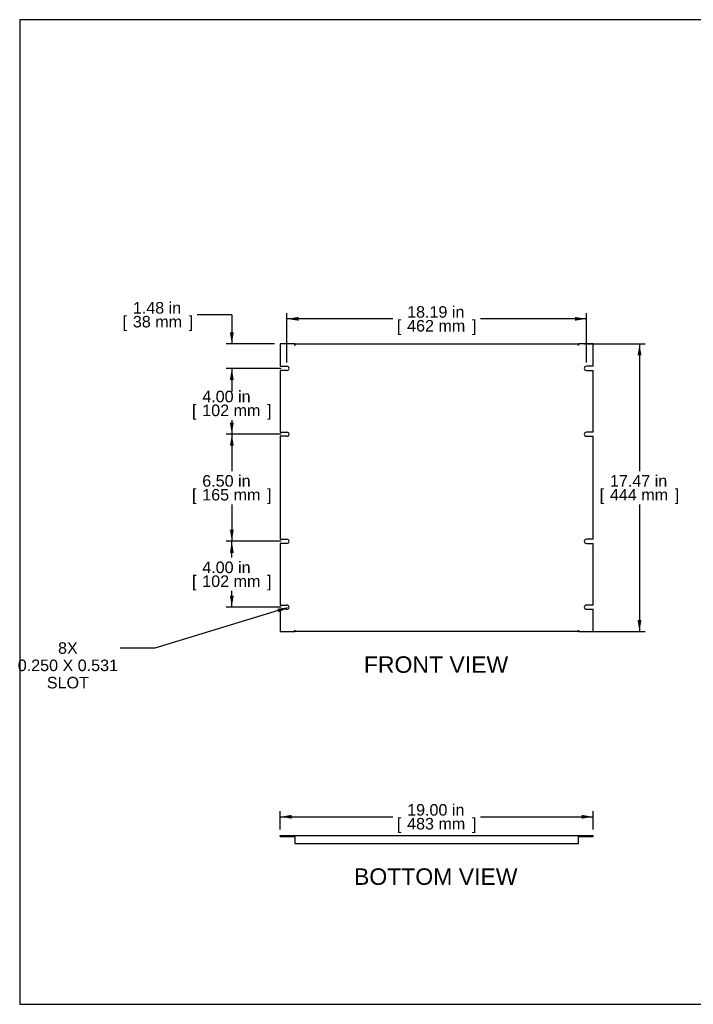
# Model space of a CAD drawing. Header units: inches. Extents: x 0 to 80, y 0 to 59.8.
# Tile 1 of 10: x 0 to 40.9, y 0 to 59.8. Entities that reach past the tile are written whole.
import ezdxf
from ezdxf import colors
from ezdxf.entities.mleader import LeaderData, LeaderLine
from ezdxf.enums import TextEntityAlignment as Align
from ezdxf.math import Vec2, Vec3

# ---------------------------------------------------------------- set-up
doc = ezdxf.new("R2010")
doc.units = ezdxf.units.IN
doc.header["$MEASUREMENT"] = 0
doc.layers.add('COM41799', color=7, linetype='Continuous')
doc.layers.add('Default', color=7, linetype='Continuous')
doc.styles.add('SEACAD_Arial', font='arial.ttf')
doc.dimstyles.new('WEB', dxfattribs={"dimtxt": 0.7, "dimasz": 0.7, "dimexe": 0.35, "dimexo": 0.35, "dimgap": 0.35, "dimtad": 0, "dimtih": 1, "dimtoh": 1, "dimzin": 4, "dimdsep": 46, "dimtxsty": 'SEACAD_Arial', "dimblk1": '_SE_FILLED', "dimblk2": '_SE_FILLED', "dimsah": 1, "dimcen": 0.35, "dimadec": 0, "dimazin": 0, "dimtfac": 1, "dimtofl": 0, "dimtmove": 0, "dimatfit": 3, "dimfxl": 1, "dimtolj": 1, "dimtzin": 4, "dimarcsym": 0})

# ---------------------------------------------------------------- blocks, each defined once
blk = doc.blocks.new('SE2')
at = {"layer": 'COM41799', "color": 7, "linetype": 'Continuous'}
for p, q in [((15.833, 40.095), (15.833, 38.736)), ((16.708, 40.095), (15.833, 40.095)), ((16.708, 40.009), (16.708, 40.095)), ((16.708, 40.095), (33.958, 40.095)), ((16.708, 40.095), (16.708, 40.009)), ((34.833, 40.095), (33.958, 40.095)), ((33.958, 40.009), (33.958, 40.095)), ((33.958, 40.095), (33.958, 40.009)), ((34.833, 38.736), (34.833, 40.095)), ((16.708, 40.009), (16.708, 40.009)), ((33.958, 40.009), (33.958, 40.009)), ((15.833, 38.736), (16.239, 38.736)), ((15.833, 38.486), (15.833, 34.736)), ((16.239, 38.486), (15.833, 38.486)), ((34.833, 38.736), (34.427, 38.736)), ((34.427, 38.486), (34.833, 38.486)), ((34.833, 34.736), (34.833, 38.486)), ((15.833, 34.736), (16.239, 34.736)), ((34.833, 34.736), (34.427, 34.736)), ((15.833, 34.486), (15.833, 28.236)), ((16.239, 34.486), (15.833, 34.486)), ((34.427, 34.486), (34.833, 34.486)), ((34.833, 28.236), (34.833, 34.486)), ((15.833, 28.236), (16.239, 28.236)), ((34.833, 28.236), (34.427, 28.236)), ((15.833, 27.986), (15.833, 24.236)), ((16.239, 27.986), (15.833, 27.986)), ((34.427, 27.986), (34.833, 27.986)), ((34.833, 24.236), (34.833, 27.986)), ((15.833, 24.236), (16.239, 24.236)), ((15.833, 23.986), (15.833, 22.627)), ((16.239, 23.986), (15.833, 23.986)), ((34.833, 24.236), (34.427, 24.236)), ((34.427, 23.986), (34.833, 23.986)), ((34.833, 22.627), (34.833, 23.986)), ((15.833, 22.627), (16.708, 22.627)), ((16.708, 22.713), (16.708, 22.627)), ((16.708, 22.713), (16.708, 22.713)), ((16.708, 22.627), (16.708, 22.713)), ((33.958, 22.627), (16.708, 22.627)), ((33.958, 22.713), (33.958, 22.713)), ((33.958, 22.713), (33.958, 22.627)), ((33.958, 22.627), (33.958, 22.713)), ((33.958, 22.627), (34.833, 22.627))]:
    blk.add_line(p, q, dxfattribs=at)
for centre, start, end in [((16.239, 38.611), 270, 90), ((34.427, 38.611), 90, 270), ((16.239, 34.611), 270, 90), ((34.427, 34.611), 90, 270), ((16.239, 28.111), 270, 90), ((34.427, 28.111), 90, 270), ((16.239, 24.111), 270, 90), ((34.427, 24.111), 90, 270)]:
    blk.add_arc(centre, 0.125, start, end, dxfattribs=at)
blk = doc.blocks.new('SE3')
at = {"layer": 'COM41799', "color": 7, "linetype": 'Continuous'}
for p, q in [((15.833, 10.254), (16.708, 10.254)), ((15.833, 10.197), (15.833, 10.254)), ((15.833, 10.197), (16.708, 10.197)), ((16.708, 10.197), (16.708, 10.254)), ((16.708, 10.254), (16.708, 10.254)), ((16.708, 10.168), (16.708, 10.254)), ((16.708, 10.254), (33.958, 10.254)), ((16.708, 10.197), (16.708, 10.197)), ((16.708, 10.168), (16.708, 9.754)), ((33.958, 10.254), (33.958, 10.254)), ((33.958, 10.254), (34.833, 10.254)), ((33.958, 10.197), (33.958, 10.254)), ((33.958, 10.168), (33.958, 10.254)), ((33.958, 10.197), (33.958, 10.197)), ((33.958, 10.197), (34.833, 10.197)), ((33.958, 9.754), (33.958, 10.168)), ((34.833, 10.197), (34.833, 10.254)), ((16.708, 9.754), (33.958, 9.754))]:
    blk.add_line(p, q, dxfattribs=at)
blk = doc.blocks.new('DMBLK134')
at = {"layer": 'Default', "linetype": 'Continuous', "transparency": 16777216}
for points in [[(16.533, 11.502), (15.833, 11.385), (16.533, 11.269)], [(34.133, 11.502), (34.133, 11.269), (34.833, 11.385)]]:
    blk.add_hatch(color=7, dxfattribs=at).paths.add_polyline_path(points)
at = {"layer": 'Default', "color": 7, "linetype": 'Continuous', "transparency": 16777216}
for p, q in [((15.833, 10.604), (15.833, 11.735)), ((15.833, 11.385), (22.668, 11.385)), ((27.997, 11.385), (34.833, 11.385)), ((34.833, 10.604), (34.833, 11.735))]:
    blk.add_line(p, q, dxfattribs=at)
at = {"layer": 'Default', "color": 7, "linetype": 'Continuous', "transparency": 16777216, "style": 'SEACAD_Arial'}
for s, p in [('19.00 in', (23.537, 12.155)), ('[', (22.913, 11.315)), (']', (27.478, 11.315)), ('483 mm', (23.537, 11.315))]:
    blk.add_text(s, height=0.7, dxfattribs=at).set_placement(p, align=Align.TOP_LEFT)
blk = doc.blocks.new('_SE_FILLED')
at = {"color": 0}
blk.add_line((0, 0), (-1, 0), dxfattribs=at)
blk.add_solid([(0, 0), (-1, -0.1665), (-1, 0.1665), (0, 0)], dxfattribs=at)
blk = doc.blocks.new('DMBLK135')
at = {"layer": 'Default', "linetype": 'Continuous', "transparency": 16777216}
for points in [[(37.772, 39.395), (37.655, 40.095), (37.538, 39.395)], [(37.772, 23.327), (37.538, 23.327), (37.655, 22.627)]]:
    blk.add_hatch(color=7, dxfattribs=at).paths.add_polyline_path(points)
at = {"layer": 'Default', "color": 7, "linetype": 'Continuous', "transparency": 16777216}
for p, q in [((34.308, 40.095), (38.005, 40.095)), ((37.655, 40.095), (37.655, 32.376)), ((37.655, 30.346), (37.655, 22.627)), ((34.308, 22.627), (38.005, 22.627))]:
    blk.add_line(p, q, dxfattribs=at)
at = {"layer": 'Default', "color": 7, "linetype": 'Continuous', "transparency": 16777216, "style": 'SEACAD_Arial'}
for s, p in [('17.47 in', (35.859, 32.131)), ('[', (35.235, 31.291)), ('444 mm', (35.859, 31.291)), (']', (39.801, 31.291))]:
    blk.add_text(s, height=0.7, dxfattribs=at).set_placement(p, align=Align.TOP_LEFT)
blk = doc.blocks.new('DMBLK136')
at = {"layer": 'Default', "linetype": 'Continuous', "transparency": 16777216}
for points in [[(16.939, 41.736), (16.239, 41.619), (16.939, 41.503)], [(33.727, 41.736), (33.727, 41.503), (34.427, 41.619)]]:
    blk.add_hatch(color=7, dxfattribs=at).paths.add_polyline_path(points)
at = {"layer": 'Default', "color": 7, "linetype": 'Continuous', "transparency": 16777216}
for p, q in [((16.239, 38.961), (16.239, 41.969)), ((34.427, 38.961), (34.427, 41.969)), ((22.668, 41.619), (16.239, 41.619)), ((34.427, 41.619), (27.997, 41.619))]:
    blk.add_line(p, q, dxfattribs=at)
at = {"layer": 'Default', "color": 7, "linetype": 'Continuous', "transparency": 16777216, "style": 'SEACAD_Arial'}
for s, p in [('18.19 in', (23.537, 42.389)), ('[', (22.913, 41.549)), ('462 mm', (23.537, 41.549)), (']', (27.478, 41.549))]:
    blk.add_text(s, height=0.7, dxfattribs=at).set_placement(p, align=Align.TOP_LEFT)
blk = doc.blocks.new('DMBLK137')
at = {"layer": 'Default', "linetype": 'Continuous', "transparency": 16777216}
for points in [[(12.771, 40.795), (12.888, 40.095), (13.004, 40.795)], [(12.771, 37.911), (13.004, 37.911), (12.888, 38.611)]]:
    blk.add_hatch(color=7, dxfattribs=at).paths.add_polyline_path(points)
at = {"layer": 'Default', "color": 7, "linetype": 'Continuous', "transparency": 16777216}
for p, q in [((12.888, 41.867), (10.788, 41.867)), ((12.888, 41.867), (12.888, 40.095)), ((15.483, 40.095), (12.538, 40.095)), ((15.889, 38.611), (12.538, 38.611)), ((12.888, 38.611), (12.888, 37.211))]:
    blk.add_line(p, q, dxfattribs=at)
at = {"layer": 'Default', "color": 7, "linetype": 'Continuous', "transparency": 16777216, "style": 'SEACAD_Arial'}
for s, p in [('1.48 in', (6.875, 42.637)), ('[', (6.251, 41.797)), (']', (10.269, 41.797)), ('38 mm', (6.875, 41.797))]:
    blk.add_text(s, height=0.7, dxfattribs=at).set_placement(p, align=Align.TOP_LEFT)
blk = doc.blocks.new('DMBLK138')
at = {"layer": 'Default', "linetype": 'Continuous', "transparency": 16777216}
for points in [[(12.771, 37.911), (13.004, 37.911), (12.888, 38.611)], [(12.771, 35.311), (12.888, 34.611), (13.004, 35.311)]]:
    blk.add_hatch(color=7, dxfattribs=at).paths.add_polyline_path(points)
at = {"layer": 'Default', "color": 7, "linetype": 'Continuous', "transparency": 16777216}
for p, q in [((15.889, 38.611), (12.538, 38.611)), ((12.888, 38.611), (12.888, 37.499)), ((12.888, 35.469), (12.888, 34.611)), ((15.889, 34.611), (12.538, 34.611))]:
    blk.add_line(p, q, dxfattribs=at)
at = {"layer": 'Default', "color": 7, "linetype": 'Continuous', "transparency": 16777216, "style": 'SEACAD_Arial'}
for s, p in [('4.00 in', (11.092, 37.254)), ('[', (10.468, 36.414)), (']', (15.033, 36.414)), ('102 mm', (11.092, 36.414))]:
    blk.add_text(s, height=0.7, dxfattribs=at).set_placement(p, align=Align.TOP_LEFT)
blk = doc.blocks.new('DMBLK139')
at = {"layer": 'Default', "linetype": 'Continuous', "transparency": 16777216}
for points in [[(12.771, 33.911), (13.004, 33.911), (12.888, 34.611)], [(12.771, 28.811), (12.888, 28.111), (13.004, 28.811)]]:
    blk.add_hatch(color=7, dxfattribs=at).paths.add_polyline_path(points)
at = {"layer": 'Default', "color": 7, "linetype": 'Continuous', "transparency": 16777216}
for p, q in [((15.889, 34.611), (12.538, 34.611)), ((12.888, 34.611), (12.888, 32.376)), ((12.888, 30.346), (12.888, 28.111)), ((15.889, 28.111), (12.538, 28.111))]:
    blk.add_line(p, q, dxfattribs=at)
at = {"layer": 'Default', "color": 7, "linetype": 'Continuous', "transparency": 16777216, "style": 'SEACAD_Arial'}
for s, p in [('6.50 in', (11.092, 32.131)), ('[', (10.468, 31.291)), ('165 mm', (11.092, 31.291)), (']', (15.033, 31.291))]:
    blk.add_text(s, height=0.7, dxfattribs=at).set_placement(p, align=Align.TOP_LEFT)
blk = doc.blocks.new('DMBLK140')
at = {"layer": 'Default', "linetype": 'Continuous', "transparency": 16777216}
for points in [[(12.771, 27.411), (13.004, 27.411), (12.888, 28.111)], [(12.771, 24.811), (12.888, 24.111), (13.004, 24.811)]]:
    blk.add_hatch(color=7, dxfattribs=at).paths.add_polyline_path(points)
at = {"layer": 'Default', "color": 7, "linetype": 'Continuous', "transparency": 16777216}
for p, q in [((15.889, 28.111), (12.538, 28.111)), ((12.888, 27.126), (12.888, 28.111)), ((12.888, 24.111), (12.888, 25.096)), ((15.889, 24.111), (12.538, 24.111))]:
    blk.add_line(p, q, dxfattribs=at)
at = {"layer": 'Default', "color": 7, "linetype": 'Continuous', "transparency": 16777216, "style": 'SEACAD_Arial'}
for s, p in [('4.00 in', (11.092, 26.881)), ('[', (10.468, 26.041)), ('102 mm', (11.092, 26.041)), (']', (15.033, 26.041))]:
    blk.add_text(s, height=0.7, dxfattribs=at).set_placement(p, align=Align.TOP_LEFT)

msp = doc.modelspace()

# ---------------------------------------------------------------- linework, layer by layer
at = {"layer": 'Default', "color": 7, "linetype": 'Continuous'}
for p, q in [((80, 59.783), (0, 59.783)), ((0, 59.783), (0, 0)), ((0, 0), (80, 0))]:
    msp.add_line(p, q, dxfattribs=at)

# ---------------------------------------------------------------- block references
at = {"layer": 'Default'}
for name in ['SE2', 'SE3']:
    msp.add_blockref(name, (0, 0), dxfattribs=at)

# ---------------------------------------------------------------- texts
at = {"layer": 'Default', "color": 7, "linetype": 'Continuous', "style": 'SEACAD_Arial'}
for s, p in [('FRONT VIEW', (20.909, 21.127)), ('BOTTOM VIEW', (20.311, 8.254))]:
    msp.add_text(s, height=1, dxfattribs=at).set_placement(p, align=Align.TOP_LEFT)

# ---------------------------------------------------------------- dimensions: what is measured, and where the dimension line sits
at = {"layer": 'Default', "color": 7, "linetype": 'Continuous'}
for base, p1, p2, angle, picture, middle, dimtype in [((12.888, 38.611), (15.833, 40.095), (16.239, 38.611), 90, 'DMBLK137', (10.788, 41.867), 160), ((37.655, 40.095), (33.958, 40.095), (33.958, 22.627), 270, 'DMBLK135', (37.655, 31.361), 161), ((12.888, 38.611), (16.239, 38.611), (16.239, 34.611), 270, 'DMBLK138', (12.888, 36.484), 161), ((12.888, 34.611), (16.239, 34.611), (16.239, 28.111), 270, 'DMBLK139', (12.888, 31.361), 161), ((12.888, 24.111), (16.239, 24.111), (16.239, 28.111), 90, 'DMBLK140', (12.888, 26.111), 161), ((15.833, 11.385), (15.833, 10.254), (34.833, 10.254), 0, 'DMBLK134', (25.333, 11.385), 161)]:
    dim = msp.add_linear_dim(base=base, p1=p1, p2=p2, angle=angle, text='\\A1;<>', dimstyle='WEB', override={"dimpost": '\\X'}, dxfattribs=at)
    dim.commit()
    dim.dimension.update_dxf_attribs({"geometry": picture, "text_midpoint": middle, "dimtype": dimtype})
dim = msp.add_linear_dim(base=(16.239, 41.619), p1=(34.427, 38.611), p2=(16.239, 38.611), text='\\A1;<>', dimstyle='WEB', override={"dimpost": '\\X'}, dxfattribs=at)
dim.commit()
dim.dimension.update_dxf_attribs({"geometry": 'DMBLK136', "text_midpoint": (25.333, 41.619), "dimtype": 160})

# ---------------------------------------------------------------- leaders
ml = msp.add_multileader_mtext('Standard', dxfattribs=at)
ml.set_content('\\pxsm0.9;{\\fArial|c0|p34;\\W1.;8X\\P0.250 X 0.531\\PSLOT\\P}', color=7)
ml.set_leader_properties(linetype='ByLayer')
ml.build(insert=Vec2(0, 0))
ml.multileader.update_dxf_attribs({"dogleg_length": 2.1, "arrow_head_size": 0.7})
ctx = ml.context
ctx.base_point, ctx.char_height, ctx.arrow_head_size, ctx.landing_gap_size = Vec3(2.838, 21.981), 0.7, 0.7, 0.245
notes = []
notes.append((ctx, [(0, (1, 1, 0), (8.205, 21.624), (-1, 0), 2.1, [(0, [(16.364, 24.111)], 0, [])])]))
ctx.mtext.insert, ctx.mtext.alignment = Vec3(2.928, 21.981), 2
for ctx, leaders in notes:
    for number, flags, end, landing, length, lines in leaders:
        leader = LeaderData()
        leader.index, (leader.has_last_leader_line, leader.has_dogleg_vector, leader.attachment_direction) = number, flags
        leader.last_leader_point, leader.dogleg_vector, leader.dogleg_length = Vec3(end), Vec3(landing), length
        for number, points, colour, breaks in lines:
            line = LeaderLine()
            line.index, line.vertices, line.color, line.breaks = number, Vec3.list(points), colors.encode_raw_color(colour), breaks
            leader.lines.append(line)
        ctx.leaders.append(leader)

doc.saveas('drawing.dxf')
